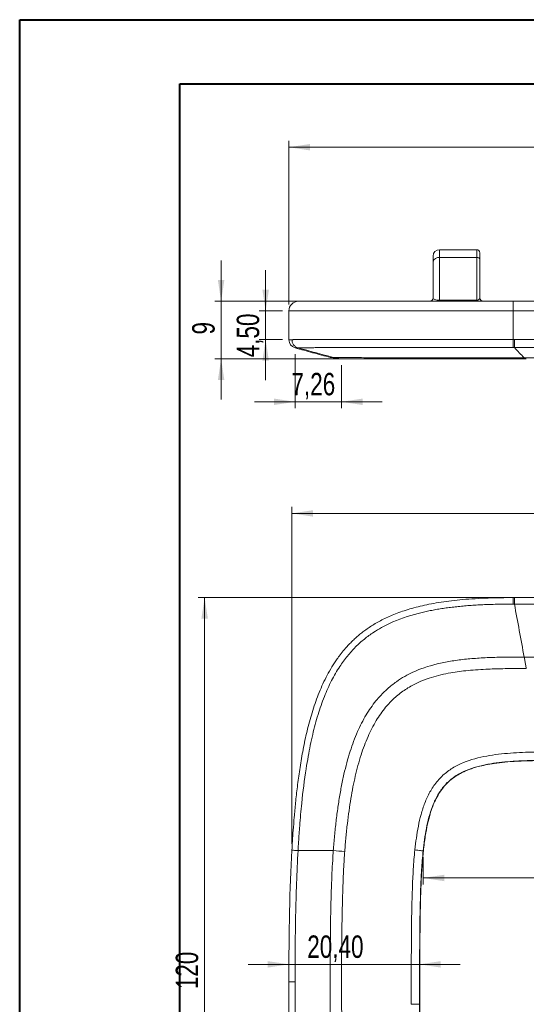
# Model space of a CAD drawing. Header units: millimetres. Extents: x 0 to 420, y 0 to 297.
# Tile 2 of 6: x 0 to 79, y 143 to 297. Entities that reach past the tile are written whole.
import ezdxf

# ---------------------------------------------------------------- set-up
doc = ezdxf.new("R2010")
doc.units = ezdxf.units.MM
doc.styles.add('SLDTEXTSTYLE0', font='TXT', dxfattribs={"width": 0.75})
doc.dimstyles.new('SLDDIMSTYLE0', dxfattribs={"dimtxt": 3.5, "dimasz": 3.302, "dimexe": 0, "dimexo": 0.0625, "dimgap": 0.875, "dimtad": 1, "dimrnd": 1e-09, "dimzin": 12, "dimdsep": 46, "dimtxsty": 'SLDTEXTSTYLE0', "dimsah": 1, "dimcen": 0.09, "dimadec": 0, "dimazin": 3, "dimtfac": 1, "dimtmove": 0, "dimatfit": 0, "dimfxl": 0, "dimfrac": 2, "dimtolj": 1, "dimtzin": 12, "dimarcsym": 0})
doc.dimstyles.new('SLDDIMSTYLE1', dxfattribs={"dimtxt": 3.5, "dimasz": 3.302, "dimexe": 0, "dimexo": 0.0625, "dimgap": 0.875, "dimtad": 1, "dimrnd": 1e-09, "dimzin": 12, "dimdsep": 46, "dimtxsty": 'SLDTEXTSTYLE0', "dimsah": 1, "dimcen": 0.09, "dimadec": 0, "dimazin": 3, "dimtfac": 1, "dimtofl": 0, "dimtmove": 0, "dimatfit": 3, "dimfxl": 0, "dimfrac": 2, "dimtolj": 1, "dimtzin": 12, "dimarcsym": 0})
doc.dimstyles.new('SLDDIMSTYLE2', dxfattribs={"dimtxt": 3.5, "dimasz": 3.302, "dimexe": 0, "dimexo": 0.0625, "dimgap": 0.875, "dimtad": 1, "dimdec": 6, "dimrnd": 1e-09, "dimzin": 12, "dimdsep": 46, "dimtxsty": 'SLDTEXTSTYLE0', "dimsah": 1, "dimcen": 0.09, "dimadec": 0, "dimazin": 3, "dimtfac": 1, "dimtofl": 0, "dimtmove": 0, "dimatfit": 3, "dimfxl": 0, "dimfrac": 2, "dimtolj": 1, "dimtzin": 12, "dimarcsym": 0})
doc.dimstyles.new('SLDDIMSTYLE3', dxfattribs={"dimtxt": 3.5, "dimasz": 3.302, "dimexe": 0, "dimexo": 0.0625, "dimgap": 0.875, "dimtad": 1, "dimdec": 6, "dimrnd": 1e-09, "dimzin": 12, "dimdsep": 46, "dimtxsty": 'SLDTEXTSTYLE0', "dimsah": 1, "dimcen": 0.09, "dimadec": 0, "dimazin": 3, "dimtfac": 1, "dimtmove": 0, "dimatfit": 0, "dimfxl": 0, "dimfrac": 2, "dimtolj": 1, "dimtzin": 12, "dimarcsym": 0})

# ---------------------------------------------------------------- blocks, each defined once
blk = doc.blocks.new('_D_1')
at = {"color": 7, "linetype": 'Continuous', "lineweight": 0}
for p, q in [((42.55, 168.54), (42.55, 221.13)), ((191.21, 220.13), (42.55, 220.13)), ((191.21, 174.07), (191.21, 221.13))]:
    blk.add_line(p, q, dxfattribs=at)
for points in [[(42.55, 220.13), (45.85, 219.62), (45.85, 220.63)], [(191.21, 220.13), (187.91, 220.63), (187.91, 219.62)]]:
    blk.add_solid(points, dxfattribs=at)
at = {"color": 7, "linetype": 'Continuous', "lineweight": 0, "insert": (102.71, 224.64), "char_height": 3.5, "attachment_point": 1, "style": 'SLDTEXTSTYLE0'}
blk.add_mtext('148,67', dxfattribs=at)
blk = doc.blocks.new('_D_3')
at = {"color": 7, "linetype": 'Continuous', "lineweight": 0}
for p, q in [((180.1, 172.1), (180.1, 162.21)), ((63.02, 166.44), (63.02, 162.21)), ((180.1, 163.21), (63.02, 163.21))]:
    blk.add_line(p, q, dxfattribs=at)
for points in [[(63.02, 163.21), (66.33, 162.7), (66.33, 163.71)], [(180.1, 163.21), (176.8, 163.71), (176.8, 162.7)]]:
    blk.add_solid(points, dxfattribs=at)
at = {"color": 7, "linetype": 'Continuous', "lineweight": 0, "insert": (114.43, 167.72), "char_height": 3.5, "attachment_point": 1, "style": 'SLDTEXTSTYLE0'}
blk.add_mtext('117,08', dxfattribs=at)
blk = doc.blocks.new('_D_4')
at = {"color": 7, "linetype": 'Continuous', "lineweight": 0}
for p, q in [((42.08, 147.98), (42.08, 150.72)), ((62.47, 144.48), (62.47, 150.72)), ((42.08, 149.72), (35.73, 149.72)), ((62.47, 149.72), (42.08, 149.72)), ((62.47, 149.72), (68.82, 149.72))]:
    blk.add_line(p, q, dxfattribs=at)
for points in [[(42.08, 149.72), (38.77, 150.22), (38.77, 149.21)], [(62.47, 149.72), (65.77, 149.21), (65.77, 150.22)]]:
    blk.add_solid(points, dxfattribs=at)
at = {"color": 7, "linetype": 'Continuous', "lineweight": 0, "insert": (44.94, 154.23), "char_height": 3.5, "attachment_point": 1, "style": 'SLDTEXTSTYLE0'}
blk.add_mtext('20,40', dxfattribs=at)
blk = doc.blocks.new('_D_5')
at = {"color": 7, "linetype": 'Continuous', "lineweight": 0}
for p, q in [((76.08, 206.98), (27.93, 206.98)), ((28.93, 86.98), (28.93, 206.98)), ((76.38, 86.98), (27.93, 86.98))]:
    blk.add_line(p, q, dxfattribs=at)
for points in [[(28.93, 206.98), (28.42, 203.68), (29.44, 203.68)], [(28.93, 86.98), (29.44, 90.28), (28.42, 90.28)]]:
    blk.add_solid(points, dxfattribs=at)
at = {"color": 7, "linetype": 'Continuous', "lineweight": 0, "insert": (24.42, 145.84), "char_height": 3.5, "attachment_point": 1, "rotation": 90, "style": 'SLDTEXTSTYLE0'}
blk.add_mtext('120', dxfattribs=at)
blk = doc.blocks.new('_D_10')
at = {"color": 7, "linetype": 'Continuous', "lineweight": 0}
for p, q in [((42.08, 252.75), (42.08, 278.3)), ((191.21, 252.75), (191.21, 278.3)), ((191.21, 277.3), (42.08, 277.3))]:
    blk.add_line(p, q, dxfattribs=at)
for points in [[(42.08, 277.3), (45.38, 276.8), (45.38, 277.81)], [(191.21, 277.3), (187.91, 277.81), (187.91, 276.8)]]:
    blk.add_solid(points, dxfattribs=at)
at = {"color": 7, "linetype": 'Continuous', "lineweight": 0, "insert": (111.48, 281.82), "char_height": 3.5, "attachment_point": 1, "style": 'SLDTEXTSTYLE0'}
blk.add_mtext('149,14', dxfattribs=at)
blk = doc.blocks.new('_D_11')
at = {"color": 7, "linetype": 'Continuous', "lineweight": 0}
for p, q in [((31.5, 253.25), (31.5, 259.6)), ((76.08, 253.25), (30.5, 253.25)), ((31.5, 244.25), (31.5, 253.25)), ((78.11, 244.25), (30.5, 244.25)), ((31.5, 244.25), (31.5, 237.9))]:
    blk.add_line(p, q, dxfattribs=at)
for points in [[(31.5, 253.25), (32.01, 256.56), (31, 256.56)], [(31.5, 244.25), (31, 240.95), (32.01, 240.95)]]:
    blk.add_solid(points, dxfattribs=at)
at = {"color": 7, "linetype": 'Continuous', "lineweight": 0, "insert": (26.99, 248.06), "char_height": 3.5, "attachment_point": 1, "rotation": 90, "style": 'SLDTEXTSTYLE0'}
blk.add_mtext('9', dxfattribs=at)
blk = doc.blocks.new('_D_12')
at = {"color": 7, "linetype": 'Continuous', "lineweight": 0}
for p, q in [((38.45, 251.75), (38.45, 258.1)), ((41.08, 251.75), (37.45, 251.75)), ((38.45, 247.26), (38.45, 251.75)), ((41.08, 247.26), (37.45, 247.26)), ((38.45, 247.26), (38.45, 240.91))]:
    blk.add_line(p, q, dxfattribs=at)
for points in [[(38.45, 251.75), (38.96, 255.06), (37.94, 255.06)], [(38.45, 247.26), (37.94, 243.95), (38.96, 243.95)]]:
    blk.add_solid(points, dxfattribs=at)
at = {"color": 7, "linetype": 'Continuous', "lineweight": 0, "insert": (33.94, 244.5), "char_height": 3.5, "attachment_point": 1, "rotation": 90, "style": 'SLDTEXTSTYLE0'}
blk.add_mtext('4,50', dxfattribs=at)
blk = doc.blocks.new('_D_13')
at = {"color": 7, "linetype": 'Continuous', "lineweight": 0}
for p, q in [((43.04, 244.98), (43.04, 236.55)), ((50.3, 243.25), (50.3, 236.55)), ((43.04, 237.55), (36.69, 237.55)), ((50.3, 237.55), (43.04, 237.55)), ((50.3, 237.55), (56.65, 237.55))]:
    blk.add_line(p, q, dxfattribs=at)
for points in [[(43.04, 237.55), (39.74, 238.06), (39.74, 237.05)], [(50.3, 237.55), (53.6, 237.05), (53.6, 238.06)]]:
    blk.add_solid(points, dxfattribs=at)
at = {"color": 7, "linetype": 'Continuous', "lineweight": 0, "insert": (42.47, 242.07), "char_height": 3.5, "attachment_point": 1, "style": 'SLDTEXTSTYLE0'}
blk.add_mtext('7,26', dxfattribs=at)

msp = doc.modelspace()

# ---------------------------------------------------------------- linework, layer by layer
at = {"color": 7, "linetype": 'Continuous', "lineweight": 40}
for p, q in [((0.0788436, 0.2147802), (0.0788436, 297.2147802)), ((0.0788436, 297.2147802), (420.0788436, 297.2147802)), ((25.0788436, 10.2147802), (25.0788436, 287.2147802)), ((25.0788436, 287.2147802), (410.0788436, 287.2147802))]:
    msp.add_line(p, q, dxfattribs=at)
at = {"color": 7, "linetype": 'Continuous', "lineweight": 15}
for p, q in [((64.5755118, 259.3993013), (64.5755118, 260.3038544)), ((71.3755114, 261.3038541), (65.5755101, 261.3038541)), ((65.5755101, 260.0977839), (65.5755101, 253.4037697)), ((71.3755114, 260.0977839), (65.5755101, 260.0977839)), ((71.3755114, 253.4037697), (71.3755114, 260.0977839)), ((71.8755087, 260.8038545), (71.8755087, 259.7485426)), ((64.5755118, 253.753011), (64.5755118, 259.3993013)), ((71.8755087, 259.7485426), (71.8755087, 253.753011)), ((60.9301737, 253.2530109), (60.9295813, 253.2530108)), ((65.5755101, 253.2530109), (65.5755101, 253.4037697)), ((65.5755101, 253.4037697), (71.3755114, 253.4037697)), ((71.3755114, 253.2530109), (71.3755114, 253.4037697)), ((77.075511, 251.7530109), (77.075511, 253.2530109)), ((77.075511, 253.2530109), (157.0755092, 253.2530109)), ((42.0755072, 247.2555981), (42.0755072, 251.7530109)), ((77.075511, 247.2842204), (77.075511, 251.7530109)), ((157.0755092, 251.7530109), (77.075511, 251.7530109)), ((43.0470554, 245.9776754), (43.0478526, 245.9776363)), ((77.075511, 247.2842204), (77.2604791, 247.2842232)), ((77.2604791, 247.2842232), (157.0755092, 247.2842256)), ((77.2604791, 246.0442324), (77.2604791, 247.2842232)), ((157.0755092, 246.0442324), (77.2604791, 246.0442324)), ((48.5130174, 244.4837521), (50.3043083, 244.2530113)), ((78.7887199, 244.4198252), (158.3708299, 244.4198252)), ((77.075511, 206.9799491), (77.2604791, 206.9799491)), ((77.2604791, 206.9799491), (157.0755092, 206.9799491)), ((77.2604791, 205.9688047), (77.2604791, 206.9799491)), ((157.0755092, 205.9688047), (77.2604791, 205.9688047)), ((78.7887199, 197.7058277), (158.3708299, 197.7058277))]:
    msp.add_line(p, q, dxfattribs=at)
at = {"color": 8, "linetype": 'Continuous', "lineweight": 15}
for p, q in [((65.5755101, 261.3038541), (65.5755101, 260.0977839)), ((71.3755114, 260.0977839), (71.3755114, 261.3038541)), ((43.0405064, 245.9779935), (43.0470554, 245.9776754))]:
    msp.add_line(p, q, dxfattribs=at)
at = {"color": 7, "linetype": 'Continuous', "lineweight": 15, "flags": 128}
for points in [[(77.0751459, 246.0442529), (77.0751646, 246.1056881), (77.0751944, 246.2015118), (77.0752316, 246.3289289), (77.0752763, 246.4842204), (77.0753285, 246.662856), (77.0753844, 246.8596221), (77.0754477, 247.0687781), (77.075511, 247.2842204)], [(77.0751459, 205.9687749), (77.0751646, 206.1760948), (77.0751944, 206.3699365), (77.0752316, 206.5446377), (77.0752763, 206.6951097), (77.0753285, 206.8169527), (77.0753844, 206.9066167), (77.0754477, 206.9614828), (77.075511, 206.9799491)], [(43.0405064, 146.9799513), (42.8395716, 146.9799512), (42.6533295, 146.9799512), (42.48666, 146.9799511), (42.3439143, 146.979951), (42.2288252, 146.9799508), (42.1444027, 146.9799507), (42.0928447, 146.9799506), (42.0755072, 146.9799504)], [(62.4720899, 143.4800444), (62.4379104, 143.4800346), (62.3577347, 143.4800118), (62.2344835, 143.4799766), (62.0726345, 143.4799305), (61.8780775, 143.4798751), (61.6578868, 143.4798122), (61.4200717, 143.4797445), (61.1732786, 143.4796742)]]:
    msp.add_lwpolyline(points, dxfattribs=at)
at = {"color": 8, "linetype": 'Continuous', "lineweight": 15, "flags": 128}
msp.add_lwpolyline([(62.4720899, 143.4800444), (62.4991616, 143.4800521), (62.509544, 143.4800551), (62.5096669, 143.4800551)], dxfattribs=at)
at = {"color": 7, "linetype": 'Continuous', "lineweight": 15}
for centre, radius, start, end in [((65.5755101, 260.3038543), 1, 90, 180), ((65.447477, 259.216009), 0.8910216, 81.738430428, 168.128920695), ((71.3755101, 260.8038543), 0.5, 0, 90), ((71.4395284, 259.6568994), 0.4455079, 11.870770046, 98.261678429), ((64.0755101, 253.7530109), 0.5, 270, 0), ((72.3755101, 253.7530109), 0.5, 180, 270), ((43.5755101, 251.7530109), 1.5, 90, 180), ((43.4019362, 247.2542289), 1.3264261, 180, 254.187997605)]:
    msp.add_arc(centre, radius, start, end, dxfattribs=at)
for centre, major_axis, ratio, start_param, end_param in [((65.5755101, 253.7530109), (1, 0), 0.3492411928, 3.1415926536, 4.7123889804), ((71.3755101, 253.7530109), (0.5, 0), 0.6984823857, 4.7123889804, 6.2831853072)]:
    msp.add_ellipse(centre, major_axis=major_axis, ratio=ratio, start_param=start_param, end_param=end_param, dxfattribs=at)
for points, knots in [([(43.5755101, 253.2530109), (43.5755101, 253.2530109), (43.5988746, 253.2530109), (43.7275578, 253.2530109), (43.8320533, 253.2530109), (44.1875623, 253.2530109), (44.4361685, 253.2530109), (45.0167521, 253.2530109), (45.2455497, 253.2530109), (45.8063093, 253.2530109), (46.1377204, 253.2530109), (46.7533943, 253.2530109), (46.9792268, 253.2530109), (47.4788255, 253.2530109), (47.7520055, 253.2530109), (48.3562963, 253.2530109), (48.6873705, 253.2530109), (49.2383922, 253.2530109), (49.4311654, 253.2530109), (49.8371726, 253.2530109), (50.0509912, 253.2530109), (51.1705812, 253.2530109), (52.2178914, 253.2530109), (53.7611415, 253.2530109), (54.0828296, 253.2530109), (54.742343, 253.2530109), (55.0797482, 253.2530109), (56.1136719, 253.2530109), (56.8319126, 253.2530109), (57.9472285, 253.2530109), (58.3253213, 253.2530109), (59.0932133, 253.2530109), (59.4840746, 253.2530109), (60.6620519, 253.2530109), (61.4558915, 253.2530109), (63.8571492, 253.2530109), (65.4839902, 253.2530109), (68.7695757, 253.2530109), (70.4308133, 253.2530109), (73.7507183, 253.2530109), (75.412528, 253.2530109), (77.0755101, 253.2530109)], [0, 0, 0, 0, 0.125, 0.125, 0.25, 0.25, 0.375, 0.375, 0.4375, 0.4375, 0.5, 0.5, 0.53125, 0.53125, 0.5625, 0.5625, 0.59375, 0.59375, 0.609375, 0.609375, 0.625, 0.625, 0.6875, 0.6875, 0.703125, 0.703125, 0.71875, 0.71875, 0.75, 0.75, 0.765625, 0.765625, 0.78125, 0.78125, 0.8125, 0.8125, 0.875, 0.875, 0.9375, 0.9375, 1, 1, 1, 1]), ([(77.0755101, 251.7530109), (75.3633349, 251.7530109), (73.6523911, 251.7530109), (70.2344048, 251.7530109), (68.5243211, 251.7530109), (65.1430639, 251.7530109), (63.4691395, 251.7530109), (60.9981661, 251.7530109), (60.1812323, 251.7530109), (58.9686586, 251.7530109), (58.5661888, 251.7530109), (57.7749267, 251.7530109), (57.3850951, 251.7530109), (56.2342258, 251.7530109), (55.491828, 251.7530109), (54.4202764, 251.7530109), (54.0700973, 251.7530109), (53.3844861, 251.7530109), (53.047965, 251.7530109), (51.4268444, 251.7530109), (50.3136621, 251.7530109), (49.11486, 251.7530109), (48.884085, 251.7530109), (48.4440062, 251.7530109), (48.2347561, 251.7530109), (47.6360419, 251.7530109), (47.2755034, 251.7530109), (46.61685, 251.7530109), (46.3187631, 251.7530109), (45.7734885, 251.7530109), (45.5259212, 251.7530109), (44.8513949, 251.7530109), (44.489245, 251.7530109), (43.8777579, 251.7530109), (43.6290116, 251.7530109), (42.9990876, 251.7530109), (42.7312988, 251.7530109), (42.3490616, 251.7530109), (42.2374182, 251.7530109), (42.1001953, 251.7530109), (42.0755101, 251.7530109), (42.0755101, 251.7530109)], [0, 0, 0, 0, 0.0625, 0.0625, 0.125, 0.125, 0.1875, 0.1875, 0.21875, 0.21875, 0.234375, 0.234375, 0.25, 0.25, 0.28125, 0.28125, 0.296875, 0.296875, 0.3125, 0.3125, 0.375, 0.375, 0.390625, 0.390625, 0.40625, 0.40625, 0.4375, 0.4375, 0.46875, 0.46875, 0.5, 0.5, 0.5625, 0.5625, 0.625, 0.625, 0.75, 0.75, 0.875, 0.875, 1, 1, 1, 1]), ([(43.5092974, 245.9786222), (43.3811877, 246.0148653), (43.2518323, 246.0728359), (43.0124794, 246.233498), (42.9028925, 246.3362114), (42.7241279, 246.5728243), (42.6552187, 246.7063684), (42.5658962, 246.9807419), (42.5453487, 247.1211823), (42.5453427, 247.2545161)], [0, 0, 0, 0, 0.25, 0.25, 0.5, 0.5, 0.75, 0.75, 1, 1, 1, 1]), ([(42.5453789, 247.2545162), (42.5725583, 247.2545302), (42.6333339, 247.2545613), (42.7502962, 247.2550968), (42.90807, 247.255951), (43.1186902, 247.2571919), (43.3952406, 247.2587995), (43.7544697, 247.2607819), (44.2165655, 247.2631376), (44.8059966, 247.2658697), (45.5521853, 247.2689753), (46.4907839, 247.2724765), (47.6645144, 247.2763128), (48.7002711, 247.2794517), (49.3938897, 247.281229), (49.6293354, 247.2817085), (49.8941838, 247.2821683), (50.1900784, 247.282598), (50.5188422, 247.2830006), (50.882489, 247.2833751), (51.2832303, 247.2837218), (51.7234847, 247.2840404), (52.2058868, 247.284331), (52.7332964, 247.2845935), (53.3088079, 247.2848278), (53.9357596, 247.285034), (54.6177433, 247.285212), (55.3586147, 247.2853618), (56.162504, 247.2854833), (57.0338283, 247.2855765), (57.9773048, 247.2856414), (58.9979669, 247.2856781), (60.1011809, 247.2856864), (61.2926648, 247.2856665), (62.5785084, 247.2856182), (63.9651934, 247.2855417), (65.4596143, 247.2854369), (67.0690992, 247.2853039), (68.8014304, 247.2851426), (70.6648652, 247.2849531), (72.6681558, 247.2847352), (74.8205756, 247.2844896), (76.3063148, 247.2843124), (77.0755101, 247.2842206)], [0, 0, 0, 0, 0.0227612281, 0.0508961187, 0.0839084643, 0.1212179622, 0.1621737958, 0.2060725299, 0.2521819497, 0.2997734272, 0.3481668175, 0.3967937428, 0.4452867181, 0.4936002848, 0.4997034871, 0.5064460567, 0.5138152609, 0.5217993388, 0.5303882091, 0.5395742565, 0.5493531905, 0.559724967, 0.5706947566, 0.5822739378, 0.5944810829, 0.6073429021, 0.6208951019, 0.6351831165, 0.650262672, 0.6662001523, 0.683072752, 0.7009684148, 0.7199855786, 0.7402327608, 0.7618280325, 0.7848984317, 0.8095793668, 0.8360140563, 0.8643530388, 0.8947537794, 0.9273803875, 0.9624034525, 1, 1, 1, 1]), ([(43.5092875, 245.9786264), (43.3105975, 245.9785209), (43.2000808, 245.9784154), (43.0639098, 245.9782045), (43.0401452, 245.978099), (43.0405092, 245.9779935)], [0, 0, 0, 0, 0.5, 0.5, 1, 1, 1, 1]), ([(43.0473162, 245.9768312), (43.9564867, 245.7216181), (45.7866414, 245.2078757), (47.6249661, 244.7201479), (48.5500617, 244.4747099)], [0, 0, 0, 0, 0.4967724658, 1, 1, 1, 1]), ([(49.0095114, 244.4833709), (48.0773022, 244.727381), (46.2427708, 245.2169811), (44.4107911, 245.7244254), (43.5092948, 245.9786243)], [0.12022002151, 0.12022002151, 0.12022002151, 0.12022002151, 0.5, 0.86829603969, 0.86829603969, 0.86829603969, 0.86829603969]), ([(77.0751473, 246.0442527), (76.6897841, 246.0443541), (75.9273291, 246.0445546), (74.796034, 246.0448797), (73.6894074, 246.0452186), (72.607207, 246.045573), (71.5491902, 246.0459427), (70.5151132, 246.0463266), (69.5047316, 246.0467227), (68.5178, 246.0471292), (67.5540728, 246.0475443), (66.6133031, 246.0479663), (65.695246, 246.0483934), (64.7996464, 246.0488238), (63.9262851, 246.0492561), (63.0748113, 246.0496874), (60.9806268, 246.0507788), (58.3092941, 246.0521367), (55.5647005, 246.0525841), (53.8210497, 246.0503726), (52.4413157, 246.0471468), (51.1578497, 246.0425349), (49.8869876, 246.0359639), (48.6691147, 246.0280042), (47.5416852, 246.0194221), (46.5684266, 246.010405), (45.7371724, 246.0016854), (45.1693477, 245.9927897), (44.565908, 245.9882426), (44.1173303, 245.9841287), (43.7806084, 245.9810002), (43.6097381, 245.9792686), (43.5352371, 245.9787892), (43.5093021, 245.9786223)], [0, 0, 0, 0, 0.0193180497, 0.0382214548, 0.0567163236, 0.074809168, 0.0925069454, 0.1098171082, 0.1267476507, 0.1433071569, 0.1595048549, 0.1753506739, 0.1908553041, 0.2060302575, 0.2208879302, 0.2354416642, 0.2497058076, 0.3289671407, 0.3758760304, 0.4061473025, 0.4369882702, 0.4688670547, 0.5022959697, 0.545200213, 0.591049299, 0.6405285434, 0.694229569, 0.7526621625, 0.7852187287, 0.8762015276, 0.935366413, 0.9774999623, 1, 1, 1, 1]), ([(49.0094678, 244.4833823), (49.0394187, 244.4832778), (49.0989998, 244.48307), (49.2021866, 244.4825437), (49.3154887, 244.48186), (49.4402907, 244.481003), (49.5767689, 244.4799758), (49.7254278, 244.4787767), (49.8866968, 244.4774061), (50.0610321, 244.4758645), (50.2489047, 244.4741509), (50.4507489, 244.4722724), (50.8602752, 244.4683641), (51.5471399, 244.4620433), (52.6933797, 244.4523717), (54.0294522, 244.4424174), (55.3179064, 244.4327338), (56.4778816, 244.4265556), (57.5254598, 244.4235263), (58.7778237, 244.4207632), (60.4937659, 244.419821), (63.0960091, 244.4196984), (66.0787603, 244.4202956), (68.9437611, 244.4208032), (71.2248898, 244.420956), (73.6323386, 244.4208805), (76.1678047, 244.420531), (77.9007686, 244.4200642), (78.7887206, 244.4198249)], [0, 0, 0, 0, 0.0235467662, 0.0468413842, 0.0698674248, 0.0926091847, 0.1150517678, 0.1371811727, 0.1589843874, 0.180449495, 0.2015657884, 0.2223238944, 0.2427159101, 0.3173131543, 0.3834223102, 0.4424490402, 0.4959821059, 0.5194238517, 0.5490671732, 0.5847033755, 0.615836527, 0.6718055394, 0.7569361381, 0.8007119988, 0.846779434, 0.8952937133, 0.9463496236, 1, 1, 1, 1]), ([(50.7901328, 244.2530109), (50.7678439, 244.2530109), (50.7219449, 244.2530109), (50.6622235, 244.2530109), (50.6064017, 244.2530109), (50.5554304, 244.2530109), (50.5090372, 244.2530109), (50.4673037, 244.2530109), (50.4302093, 244.2530109), (50.3977596, 244.2530109), (50.369964, 244.2530109), (50.3467847, 244.2530109), (50.3157109, 244.2530109), (50.2927595, 244.2530109), (50.3000805, 244.2530109), (50.3039878, 244.2530109)], [0, 0, 0, 0, 0.0401967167, 0.0827757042, 0.1277397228, 0.1750911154, 0.2248318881, 0.2769637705, 0.3314882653, 0.3884066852, 0.4477201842, 0.5094297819, 0.5735363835, 0.7723936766, 1, 1, 1, 1]), ([(79.1146187, 244.2530109), (78.5326605, 244.2530109), (77.4280648, 244.2530109), (75.860196, 244.2530109), (74.4703237, 244.2530109), (72.5418282, 244.2530109), (70.1713849, 244.2530109), (67.1887794, 244.2530109), (64.3888478, 244.2530109), (61.9442085, 244.2530109), (60.0208976, 244.2530109), (58.4862775, 244.2530109), (57.0021534, 244.2530109), (55.6089677, 244.2530109), (54.3391154, 244.2530109), (53.2581981, 244.2530109), (52.5428003, 244.2530109), (52.0586487, 244.2530109), (51.7334876, 244.2530109), (51.4429506, 244.2530109), (51.1877949, 244.2530109), (50.964694, 244.2530109), (50.8490524, 244.2530109), (50.7898596, 244.2530109)], [0, 0, 0, 0, 0.03691717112, 0.07007126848, 0.09946508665, 0.12510264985, 0.19248004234, 0.25008220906, 0.31568358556, 0.37430672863, 0.41567731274, 0.4567360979, 0.49827926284, 0.55195029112, 0.61101426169, 0.67641639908, 0.7488542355, 0.7854019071, 0.82403395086, 0.86478350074, 0.90767878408, 0.95274399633, 1, 1, 1, 1]), ([(79.114619, 244.2530109), (79.0964614, 244.2539031), (79.0601295, 244.2556884), (79.0056711, 244.2701527), (78.9512535, 244.2931939), (78.8969284, 244.3258559), (78.8427269, 244.3670292), (78.8067172, 244.4022317), (78.7887207, 244.4198248)], [0, 0, 0, 0, 0.1665379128, 0.3332302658, 0.4999999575, 0.6667696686, 0.8334620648, 1, 1, 1, 1]), ([(42.5453789, 167.537169), (42.5725583, 168.0020437), (42.6333339, 169.0415448), (42.7502962, 170.7542528), (42.90807, 172.7624137), (43.1186902, 175.0293547), (43.3952406, 177.5135113), (43.7544697, 180.169003), (44.2165655, 182.9464953), (44.8059966, 185.7941648), (45.5521853, 188.6587454), (46.4907839, 191.486905), (47.6645144, 194.2254616), (48.7002711, 196.0654587), (49.3938897, 197.1068758), (49.6293354, 197.4469235), (49.8941838, 197.8133088), (50.1900784, 198.2037221), (50.5188422, 198.6156737), (50.882489, 199.0465172), (51.2832303, 199.4934578), (51.7234847, 199.9535659), (52.2058868, 200.4237902), (52.7332964, 200.9009729), (53.3088079, 201.3818645), (53.9357596, 201.8631414), (54.6177433, 202.3414244), (55.3586147, 202.8132992), (56.162504, 203.2753387), (57.0338283, 203.7241272), (57.9773048, 204.1562866), (58.9979669, 204.568503), (60.1011809, 204.9575547), (61.2926648, 205.32034), (62.5785084, 205.653905), (63.9651934, 205.9554725), (65.4596143, 206.2224659), (67.0690992, 206.4525544), (68.8014304, 206.6436124), (70.6648652, 206.7940399), (72.6681558, 206.9015877), (74.8205756, 206.9684), (76.3063148, 206.9760104), (77.0755101, 206.9799504)], [0, 0, 0, 0, 0.0227612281, 0.0508961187, 0.0839084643, 0.1212179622, 0.1621737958, 0.2060725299, 0.2521819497, 0.2997734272, 0.3481668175, 0.3967937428, 0.4452867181, 0.4936002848, 0.4997034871, 0.5064460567, 0.5138152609, 0.5217993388, 0.5303882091, 0.5395742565, 0.5493531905, 0.559724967, 0.5706947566, 0.5822739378, 0.5944810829, 0.6073429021, 0.6208951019, 0.6351831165, 0.650262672, 0.6662001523, 0.683072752, 0.7009684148, 0.7199855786, 0.7402327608, 0.7618280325, 0.7848984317, 0.8095793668, 0.8360140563, 0.8643530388, 0.8947537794, 0.9273803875, 0.9624034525, 1, 1, 1, 1]), ([(77.0751473, 205.9687731), (76.6897841, 205.9677206), (75.9273291, 205.9656384), (74.796034, 205.9487644), (73.6894074, 205.9211475), (72.607207, 205.8814145), (71.5491902, 205.8293195), (70.5151132, 205.7643248), (69.5047316, 205.6859683), (68.5178, 205.5937687), (67.5540728, 205.4872494), (66.6133031, 205.3659327), (65.695246, 205.2293419), (64.7996464, 205.0769964), (63.9262851, 204.9084286), (63.0748113, 204.7231236), (60.9806268, 204.2121489), (58.3092941, 203.3053965), (55.5647005, 201.7973446), (53.8210497, 200.524996), (52.4413157, 199.2799943), (51.1578497, 197.8499742), (49.8869876, 196.1007333), (48.6691147, 193.9837131), (47.5416852, 191.4628453), (46.5684266, 188.6504928), (45.7371724, 185.533075), (45.1693477, 182.7017595), (44.565908, 179.1221037), (44.1173303, 175.5029378), (43.7806084, 171.6819221), (43.6097381, 169.2181486), (43.5352371, 167.9309731), (43.5093021, 167.4828857)], [0, 0, 0, 0, 0.0193180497, 0.0382214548, 0.0567163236, 0.074809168, 0.0925069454, 0.1098171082, 0.1267476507, 0.1433071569, 0.1595048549, 0.1753506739, 0.1908553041, 0.2060302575, 0.2208879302, 0.2354416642, 0.2497058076, 0.3289671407, 0.3758760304, 0.4061473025, 0.4369882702, 0.4688670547, 0.5022959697, 0.545200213, 0.591049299, 0.6405285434, 0.694229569, 0.7526621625, 0.7852187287, 0.8762015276, 0.935366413, 0.9774999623, 1, 1, 1, 1]), ([(49.0094678, 167.4828857), (49.0394187, 167.8714457), (49.0989998, 168.6444046), (49.2021866, 169.796158), (49.3154887, 170.9335611), (49.4402907, 172.0555809), (49.5767689, 173.1612904), (49.7254278, 174.2497573), (49.8866968, 175.320073), (50.0610321, 176.371352), (50.2489047, 177.4027179), (50.4507489, 178.4133654), (50.8602752, 180.2847385), (51.5471399, 182.8645071), (52.6933797, 185.9711644), (54.0294522, 188.6178029), (55.3179064, 190.4741535), (56.4778816, 191.8052383), (57.5254598, 192.8371326), (58.7778237, 193.8319327), (60.4937659, 194.9245269), (63.0960091, 196.1205999), (66.0787603, 196.8794791), (68.9437611, 197.3034861), (71.2248898, 197.516357), (73.6323386, 197.6420851), (76.1678047, 197.7020277), (77.9007686, 197.7045412), (78.7887206, 197.7058291)], [0, 0, 0, 0, 0.0235467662, 0.0468413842, 0.0698674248, 0.0926091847, 0.1150517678, 0.1371811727, 0.1589843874, 0.180449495, 0.2015657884, 0.2223238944, 0.2427159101, 0.3173131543, 0.3834223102, 0.4424490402, 0.4959821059, 0.5194238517, 0.5490671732, 0.5847033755, 0.615836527, 0.6718055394, 0.7569361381, 0.8007119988, 0.846779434, 0.8952937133, 0.9463496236, 1, 1, 1, 1]), ([(79.114619, 195.9135747), (79.0964614, 196.0136292), (79.0601295, 196.2138309), (79.0056711, 196.5139474), (78.9512535, 196.8136489), (78.8969284, 197.1124718), (78.8427269, 197.4101492), (78.8067172, 197.6072991), (78.7887207, 197.7058283)], [0, 0, 0, 0, 0.1665379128, 0.3332302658, 0.4999999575, 0.6667696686, 0.8334620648, 1, 1, 1, 1]), ([(79.1146187, 195.9135763), (78.5326605, 195.9125379), (77.4280648, 195.9105669), (75.860196, 195.8924621), (74.4703237, 195.8631651), (72.5418282, 195.7965341), (70.1713849, 195.6412303), (67.1887794, 195.2609018), (64.3888478, 194.6133203), (61.9442085, 193.6633226), (60.0208976, 192.5333485), (58.4862775, 191.3129799), (57.0021534, 189.7505189), (55.6089677, 187.7447994), (54.3391154, 185.2322382), (53.2581981, 182.3168948), (52.5428003, 179.6591642), (52.0586487, 177.3828236), (51.7334876, 175.5841994), (51.4429506, 173.6784465), (51.1877949, 171.6654263), (50.964694, 169.5453744), (50.8490524, 168.0945926), (50.7898596, 167.351988)], [0, 0, 0, 0, 0.03691717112, 0.07007126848, 0.09946508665, 0.12510264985, 0.19248004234, 0.25008220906, 0.31568358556, 0.37430672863, 0.41567731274, 0.4567360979, 0.49827926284, 0.55195029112, 0.61101426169, 0.67641639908, 0.7488542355, 0.7854019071, 0.82403395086, 0.86478350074, 0.90767878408, 0.95274399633, 1, 1, 1, 1]), ([(61.7315462, 167.5776019), (61.862748, 168.8282617), (62.0330929, 170.0702117), (62.3963785, 171.9091571), (62.5361971, 172.5179728), (62.8665806, 173.7243126), (63.0568482, 174.3219028), (63.3993904, 175.2055738), (63.5235803, 175.4986851), (63.7897339, 176.0725757), (63.931913, 176.3541563), (64.3909013, 177.1797724), (64.7395577, 177.7050379), (65.5420401, 178.6935845), (65.9844652, 179.1417158), (66.7079765, 179.743929), (66.9587449, 179.9336055), (67.4801352, 180.2900783), (67.7521869, 180.4574343), (69.1346483, 181.2272907), (70.3185797, 181.6447928), (72.1599233, 182.1045108), (72.7788069, 182.2279416), (74.0176111, 182.431195), (74.6387453, 182.5115002), (76.5056889, 182.7088271), (77.755142, 182.7809963), (80.2584527, 182.8711142), (81.5124177, 182.8877422), (82.7677334, 182.8877422)], [0, 0, 0, 0, 0.125, 0.125, 0.1875, 0.1875, 0.25, 0.25, 0.28125, 0.28125, 0.3125, 0.3125, 0.375, 0.375, 0.4375, 0.4375, 0.46875, 0.46875, 0.5, 0.5, 0.625, 0.625, 0.6875, 0.6875, 0.75, 0.75, 0.875, 0.875, 1, 1, 1, 1]), ([(82.7677334, 181.5889329), (81.5942481, 181.5889329), (80.4219443, 181.5741955), (78.0812624, 181.4957493), (76.9127439, 181.4337916), (74.5838346, 181.2084912), (73.4230677, 181.04984), (71.694246, 180.6580724), (71.1231063, 180.5025458), (70.0111797, 180.1241087), (69.4690081, 179.8996204), (68.6827712, 179.4937885), (68.4238733, 179.3461236), (67.9241899, 179.0263395), (67.6843831, 178.8548782), (66.9941421, 178.3068528), (66.5738308, 177.8955597), (65.815952, 176.9775777), (65.4889022, 176.4854029), (64.919548, 175.4538657), (64.6745326, 174.9110332), (64.2538784, 173.8054278), (64.0786533, 173.2430155), (63.7732723, 172.1058525), (63.6437983, 171.5309151), (63.3060887, 169.7922199), (63.1466682, 168.6183939), (63.023267, 167.4420926)], [0, 0, 0, 0, 0.125, 0.125, 0.25, 0.25, 0.375, 0.375, 0.4375, 0.4375, 0.5, 0.5, 0.53125, 0.53125, 0.5625, 0.5625, 0.625, 0.625, 0.6875, 0.6875, 0.75, 0.75, 0.8125, 0.8125, 0.875, 0.875, 1, 1, 1, 1]), ([(63.0606411, 167.4381719), (63.151163, 168.2126195), (63.3158037, 169.6211798), (63.6687846, 171.5280939), (64.0563, 173.066808), (64.4685143, 174.3095621), (64.9303455, 175.3932092), (65.4481721, 176.3551103), (66.2199049, 177.4731933), (67.1287115, 178.4057372), (68.1823064, 179.1698318), (69.1239648, 179.6999027), (70.2712489, 180.1942945), (71.5031487, 180.5759672), (72.812896, 180.8785101), (74.198679, 181.1133239), (75.8619937, 181.3080511), (77.8480847, 181.4491189), (80.1868897, 181.5367502), (81.8666178, 181.5462538), (82.7677323, 181.5513522)], [0, 0, 0, 0, 0.08296775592, 0.15090120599, 0.20623500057, 0.25172960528, 0.29010317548, 0.33148091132, 0.36775905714, 0.43446843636, 0.4687190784, 0.50603909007, 0.54923456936, 0.60144062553, 0.64306126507, 0.6922371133, 0.7509503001, 0.82123077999, 0.90409666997, 1, 1, 1, 1]), ([(61.1732792, 143.4796741), (61.1727062, 145.4893396), (61.1716654, 147.4990053), (61.1770511, 151.5183339), (61.183623, 153.5279842), (61.2258845, 157.5470586), (61.26185, 159.5565246), (61.3734922, 162.5675649), (61.420783, 163.570755), (61.5477732, 165.5755591), (61.6266183, 166.5772147), (61.7315462, 167.5776019)], [0, 0, 0, 0, 0.25, 0.25, 0.5, 0.5, 0.75, 0.75, 0.875, 0.875, 1, 1, 1, 1]), ([(63.0232685, 167.4421069), (63.0162238, 167.4428458), (62.9773899, 167.446919), (62.8416889, 167.4611523), (62.7448697, 167.4713074), (62.5071195, 167.4962444), (62.3662722, 167.5110175), (62.0607459, 167.5430633), (61.8961746, 167.5603247), (61.7315452, 167.5775923)], [0, 0, 0, 0, 0.25, 0.25, 0.5, 0.5, 0.75, 0.75, 1, 1, 1, 1]), ([(43.5092974, 167.4828035), (43.3811877, 167.4900235), (43.2518323, 167.4973009), (43.0124794, 167.5107346), (42.9028925, 167.5168678), (42.7241279, 167.5268313), (42.6552187, 167.5306466), (42.5658962, 167.5355317), (42.5453487, 167.5366092), (42.5453427, 167.5365297)], [0, 0, 0, 0, 0.25, 0.25, 0.5, 0.5, 0.75, 0.75, 1, 1, 1, 1]), ([(43.5092875, 167.4828857), (43.3105975, 164.0886868), (43.2000808, 160.6895066), (43.0639098, 153.8632642), (43.0401452, 150.435836), (43.0405092, 146.9799513)], [0, 0, 0, 0, 0.5, 0.5, 1, 1, 1, 1]), ([(49.0095114, 167.4828857), (48.0773022, 167.4828857), (46.2427708, 167.4828857), (44.4107911, 167.4828857), (43.5092948, 167.4828857)], [0.12022002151, 0.12022002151, 0.12022002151, 0.12022002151, 0.5, 0.86829603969, 0.86829603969, 0.86829603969, 0.86829603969]), ([(49.2964189, 119.956647), (49.2650553, 120.2991368), (49.2023275, 120.9841232), (49.1206274, 122.012705), (49.046883, 123.0419402), (48.9811611, 124.0718209), (48.9223348, 125.1022263), (48.8695463, 126.1330746), (48.8220834, 127.1643143), (48.779611, 128.1959368), (48.7417201, 129.2279433), (48.70802, 130.2603368), (48.6781192, 131.2931204), (48.6516107, 132.3262996), (48.6282334, 133.3598869), (48.6077578, 134.3938981), (48.5899457, 135.4283498), (48.5745625, 136.4632583), (48.5613673, 137.4986417), (48.5501418, 138.5345225), (48.5407638, 139.5709297), (48.5330921, 140.607895), (48.5270172, 141.6454509), (48.5223117, 142.6854875), (48.518964, 143.7977115), (48.5142389, 145.3699506), (48.5120897, 147.7663286), (48.5202145, 151.2971797), (48.5524245, 155.095943), (48.6165731, 158.6559363), (48.6956886, 161.4572168), (48.7909589, 163.8385176), (48.8928154, 165.8008002), (48.9738565, 166.9685112), (49.009555, 167.4828857)], [0, 0, 0, 0, 0.0216954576, 0.0433913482, 0.0650888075, 0.0867884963, 0.1084906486, 0.1301951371, 0.1519021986, 0.1736127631, 0.1953276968, 0.2170477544, 0.2387735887, 0.2605057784, 0.2822449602, 0.3039917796, 0.3257468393, 0.3475107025, 0.3692838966, 0.3910670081, 0.4128607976, 0.4346660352, 0.4564834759, 0.4783138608, 0.5002751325, 0.5266460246, 0.577495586, 0.6514452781, 0.7493822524, 0.8171372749, 0.8760531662, 0.9261613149, 0.9674741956, 1, 1, 1, 1]), ([(50.7901328, 167.354503), (50.7678439, 167.0398268), (50.7219449, 166.391825), (50.6622235, 165.3910899), (50.6064017, 164.33391), (50.5554304, 163.2202143), (50.5090372, 162.0500218), (50.4673037, 160.8233256), (50.4302091, 159.5401268), (50.3977603, 158.2004243), (50.3699612, 156.8042177), (50.3467958, 155.3515068), (50.3154753, 152.7910709), (50.2937314, 148.9125037), (50.2998632, 143.3886261), (50.3399037, 137.6486661), (50.4198701, 132.9413687), (50.5145971, 129.6587751), (50.5957938, 127.4867642), (50.6911475, 125.4519037), (50.8016043, 123.554272), (50.9240011, 121.7935636), (51.0244949, 120.6667293), (51.0727335, 120.1258313)], [0, 0, 0, 0, 0.0200258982, 0.0412386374, 0.0636395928, 0.0872299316, 0.1120106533, 0.1379826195, 0.1651465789, 0.1935031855, 0.2230530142, 0.2537965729, 0.2857343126, 0.3856040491, 0.5000128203, 0.6363945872, 0.7499885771, 0.7988707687, 0.8448615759, 0.8879647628, 0.9281849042, 0.9655276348, 1, 1, 1, 1]), ([(63.0232675, 167.4420972), (62.9190953, 166.4489093), (62.8409231, 165.4513213), (62.7154469, 163.4577872), (62.6688551, 162.460237), (62.5589488, 159.4661377), (62.523663, 157.4679963), (62.4821899, 153.4716132), (62.4757611, 151.4733104), (62.4704866, 147.4766786), (62.4715187, 145.4783614), (62.4720883, 143.4800444)], [0, 0, 0, 0, 0.125, 0.125, 0.25, 0.25, 0.5, 0.5, 0.75, 0.75, 1, 1, 1, 1]), ([(62.5096669, 143.4800551), (62.5091059, 145.0401059), (62.5080014, 148.1109968), (62.5147842, 152.6156748), (62.546015, 156.5601685), (62.6129364, 159.9166709), (62.7112085, 162.6689719), (62.8471361, 165.1522914), (62.9925206, 166.7088479), (63.0606411, 167.4381793)], [0, 0, 0, 0, 0.19522254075, 0.38428693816, 0.56370861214, 0.68883952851, 0.80438213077, 0.90834238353, 1, 1, 1, 1]), ([(43.0405092, 146.9799513), (43.0409628, 146.4104976), (43.0421315, 145.7958053), (43.0463941, 144.5504871), (43.0494987, 143.9255456), (43.0551478, 143.0507049), (43.0571636, 142.7713856), (43.0616344, 142.2082584), (43.0689674, 141.3640981), (43.0782789, 140.5214695), (43.1141525, 137.7158465), (43.157916, 135.4812971), (43.2903566, 131.0261494), (43.3787165, 128.8055051), (43.6235452, 124.3739361), (43.7792893, 122.1628151), (43.9898863, 119.956647)], [0, 0, 0, 0, 0.0625, 0.0625, 0.125, 0.125, 0.15625, 0.15625, 0.1875, 0.25, 0.25, 0.5, 0.5, 0.75, 0.75, 1, 1, 1, 1]), ([(62.4720883, 143.4800444), (62.4723056, 139.5633977), (62.4621879, 135.6465931), (62.5195913, 129.7719704), (62.5522859, 127.8137212), (62.6530965, 124.8780831), (62.6959315, 123.9000708), (62.8104667, 121.9457153), (62.8810374, 120.9693068), (62.9752739, 119.9942666)], [0, 0, 0, 0, 0.5, 0.5, 0.75, 0.75, 0.875, 0.875, 1, 1, 1, 1]), ([(63.0126817, 119.9978777), (62.9496703, 120.7321976), (62.815728, 122.2931271), (62.6906275, 124.7719448), (62.6015417, 127.5024548), (62.5413628, 130.8128722), (62.5137339, 134.6890313), (62.5082408, 139.0518279), (62.5091798, 142.0060968), (62.5096483, 143.4800334)], [0, 0, 0, 0, 0.0941010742, 0.200028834, 0.3168591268, 0.4429308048, 0.6227802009, 0.8117984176, 1, 1, 1, 1])]:
    msp.add_open_spline(points, degree=3, knots=knots, dxfattribs=at)
for points in [[(42.0755101, 247.2542289), (42.0755101, 247.2543296), (42.2084593, 247.2544304), (42.5453473, 247.2545311)], [(77.2604808, 246.0442322), (77.1985975, 246.044239), (77.1368197, 246.0442458), (77.0751473, 246.0442527)], [(77.2604808, 246.0442322), (77.7698941, 245.4741317), (78.2793074, 244.943092), (78.7887207, 244.4198248)], [(50.7898447, 244.2530109), (50.191396, 244.2530184), (49.5881115, 244.3310794), (49.0092647, 244.4833834)], [(77.2604808, 205.9688046), (77.1985975, 205.9688376), (77.1368197, 205.9688272), (77.0751473, 205.9687731)], [(77.2604808, 205.9688046), (77.7698941, 203.1937853), (78.2793074, 200.492477), (78.7887207, 197.7058283)], [(42.0755101, 146.9799504), (42.0755101, 154.7620954), (42.2084593, 161.5768629), (42.5453473, 167.5366115)], [(50.7898447, 167.3517861), (50.191396, 167.394921), (49.5881115, 167.4384043), (49.0092647, 167.4801263)], [(43.0337673, 119.8654137), (42.3316499, 127.2401534), (42.0755101, 136.1781773), (42.0755101, 146.9799504)]]:
    msp.add_open_spline(points, degree=3, dxfattribs=at)
at = {"color": 8, "linetype": 'Continuous', "lineweight": 15}
msp.add_open_spline([(48.5209821, 244.4838424), (48.5200332, 244.4838117), (48.5177319, 244.4837373), (48.5806642, 244.4848553), (48.8663063, 244.4838588), (49.0095539, 244.4833591)], degree=3, knots=[0, 0, 0, 0, 0.2591428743, 0.6284651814, 1, 1, 1, 1], dxfattribs=at)
msp.add_open_spline([(63.023267, 167.4420926), (63.0481724, 167.4394799), (63.0606421, 167.4381717), (63.0606421, 167.4381717)], degree=3, dxfattribs=at)

# ---------------------------------------------------------------- dimensions: what is measured, and where the dimension line sits
at = {"color": 7, "linetype": 'Continuous', "lineweight": 0}
for base, p1, p2, dimstyle, picture, middle in [((42.0755101, 277.3038543), (191.2106107, 251.7530109), (42.0755101, 251.7530109), 'SLDDIMSTYLE1', '_D_10', (118.5951487, 277.3038543)), ((43.0405092, 237.5546865), (50.297304, 244.2530109), (43.0405092, 245.9779935), 'SLDDIMSTYLE0', '_D_13', (46.9980159, 237.5546865)), ((42.5453473, 220.1263336), (191.2113975, 173.0715434), (42.5453473, 167.5366115), 'SLDDIMSTYLE1', '_D_1', (109.8188313, 220.1263336)), ((63.0232673, 163.2057169), (180.1016954, 173.1010327), (63.0232673, 167.4420949), 'SLDDIMSTYLE1', '_D_3', (121.5388771, 163.2057169)), ((42.0755101, 149.715413), (62.4720883, 143.4800444), (42.0755101, 146.9799504), 'SLDDIMSTYLE0', '_D_4', (50.761565, 149.715413))]:
    dim = msp.add_linear_dim(base=base, p1=p1, p2=p2, dimstyle=dimstyle, dxfattribs=at)
    dim.commit()
    dim.dimension.update_dxf_attribs({"geometry": picture, "text_midpoint": middle, "dimtype": 160})
for base, p1, p2, dimstyle, picture, middle in [((31.5039707, 253.2530109), (79.114619, 244.2530109), (77.0755101, 253.2530109), 'SLDDIMSTYLE3', '_D_11', (31.5039707, 249.3526158)), ((38.4493365, 251.7530109), (42.0755101, 247.2555979), (42.0755101, 251.7530109), 'SLDDIMSTYLE0', '_D_12', (38.4493365, 249.0303543)), ((28.9291269, 206.9799504), (77.3767844, 86.9799504), (77.0755101, 206.9799504), 'SLDDIMSTYLE2', '_D_5', (28.9291269, 149.715413))]:
    dim = msp.add_linear_dim(base=base, p1=p1, p2=p2, angle=90, dimstyle=dimstyle, dxfattribs=at)
    dim.commit()
    dim.dimension.update_dxf_attribs({"geometry": picture, "text_midpoint": middle, "dimtype": 160})

doc.saveas('drawing.dxf')
